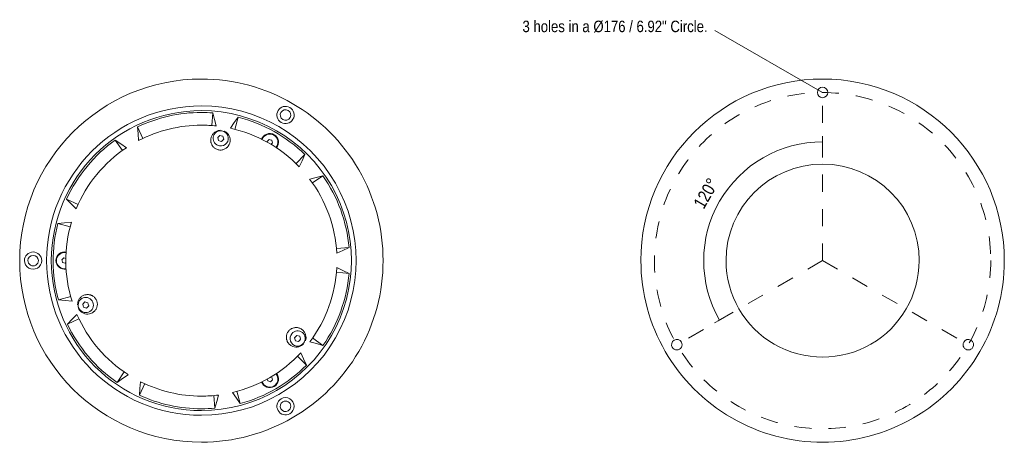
# Model space of a CAD drawing. Header units: millimetres. Extents: x -6744 to -5831, y -255 to 6718.
# Tile 2 of 2: x -6346 to -5831, y 6492 to 6718. Entities that reach past the tile are written whole.
import ezdxf

# ---------------------------------------------------------------- set-up
doc = ezdxf.new("R2010")
doc.units = ezdxf.units.MM
doc.linetypes.add('Dash', pattern=[18, 9, -9])
doc.layers.add('A-ANNO-DIMS', color=7, linetype='Dash', lineweight=9, true_color=0xd2d2d2)
for name, color, linetype, lineweight in [('A-ANNO-DIMS-3', 7, 'Continuous', 9), ('A-DETL-MBND', 7, 'Continuous', 9), ('E-LITE-EQPM', 7, 'Continuous', 20), ('G-ANNO-TEXT', 7, 'Continuous', 9)]:
    doc.layers.add(name, color=color, linetype=linetype, lineweight=lineweight)
doc.styles.add('Arial Narrow', font='ARIALN.TTF', dxfattribs={"height": 6.6})
doc.styles.add('Arial Narrow_1', font='ARIALN.TTF', dxfattribs={"height": 6})
doc.dimstyles.new('Angular_-_3mm_Arial', dxfattribs={"dimscale": 304.8, "dimtxt": 6.754644, "dimasz": 0, "dimexe": 0.009843, "dimexo": 0.019685, "dimgap": 0.009843, "dimtad": 1, "dimdec": 0, "dimzin": 0, "dimdsep": 46, "dimtxsty": 'Arial Narrow', "dimblk1": 'NONE', "dimblk2": 'NONE', "dimsah": 1, "dimcen": 0.09, "dimadec": 0, "dimazin": 0, "dimtfac": 1, "dimtdec": 4, "dimtix": 1, "dimtmove": 0, "dimatfit": 3, "dimfxl": 1, "dimtvp": 1, "dimtolj": 1, "dimtzin": 0, "dimarcsym": 2})

# ---------------------------------------------------------------- blocks, each defined once
blk = doc.blocks.new('SURAT_T - 72310 SURAT LED Dark grey beacon lamp-469605-Planta_PDF')
at = {"layer": 'E-LITE-EQPM'}
for p, q in [((-6.26, 70.57), (-6.78, 77.21)), ((6.66, 77.22), (6.06, 70.58)), ((-44.44, 63.5), (-40.65, 58.02)), ((40.48, 58.14), (44.34, 63.56)), ((-50.72, 49.46), (-55.44, 54.16)), ((39.17, 49.9), (39.59, 51.48)), ((39.59, 51.48), (41.17, 51.9)), ((41.17, 51.9), (41.64, 51.43)), ((54.66, 54.94), (49.94, 50.25)), ((39.85, 49.22), (39.17, 49.9)), ((40.32, 48.75), (39.85, 49.22)), ((41.9, 49.17), (40.32, 48.75)), ((41.64, 51.43), (42.32, 50.75)), ((42.32, 50.75), (41.9, 49.17)), ((-63.34, 35.4), (-63.07, 36.41)), ((-63.07, 36.41), (-62.97, 36.78)), ((-62.97, 36.78), (-61.58, 37.15)), ((-61.58, 37.15), (-60.82, 36.39)), ((60.82, 36.34), (60.94, 36.78)), ((60.94, 36.78), (62.32, 37.15)), ((62.32, 37.15), (63.07, 36.41)), ((63.34, 36.14), (62.97, 34.75)), ((63.07, 36.41), (63.34, 36.14)), ((-62.32, 34.38), (-63.34, 35.4)), ((-61.87, 34.5), (-62.32, 34.38)), ((62.97, 34.75), (61.91, 34.47)), ((-75.08, 19.22), (-68.64, 17.54)), ((68.35, 18.61), (74.8, 20.3)), ((-65.53, 9.7), (-65.36, 10.34)), ((-65.36, 10.34), (-65.11, 11.28)), ((-65.11, 11.28), (-63.53, 11.7)), ((-63.53, 11.7), (-62.38, 10.54)), ((-62.38, 10.54), (-62.55, 9.9)), ((-70.65, 5.39), (-77.27, 5.96)), ((-64.38, 8.54), (-65.53, 9.7)), ((-62.8, 8.97), (-64.38, 8.54)), ((-62.55, 9.9), (-62.8, 8.97)), ((77.18, 7.06), (70.55, 6.49)), ((-69.92, -33.43), (-63.88, -30.58)), ((64.36, -29.58), (70.39, -32.43)), ((63.73, -44.11), (58.27, -40.29)), ((-57.63, -41.2), (-63.09, -45.01)), ((22.06, -59.29), (21.63, -60.87)), ((21.63, -60.87), (22.79, -62.03)), ((22.7, -59.12), (22.06, -59.29)), ((23.63, -58.87), (22.7, -59.12)), ((24.79, -60.02), (23.63, -58.87)), ((23.72, -61.78), (24.37, -61.6)), ((24.37, -61.6), (24.79, -60.02)), ((-32.17, -70.51), (-29.38, -64.47)), ((22.79, -62.03), (23.72, -61.78)), ((30.38, -64), (33.18, -70.04)), ((-17.76, -68.58), (-19.5, -75.01)), ((-1.39, -71.91), (-1.1, -70.86)), ((-0.37, -72.92), (-1.39, -71.91)), ((1.39, -71.17), (1.01, -72.55)), ((1.06, -70.84), (1.39, -71.17)), ((20.57, -74.72), (18.84, -68.29)), ((0, -72.82), (-0.37, -72.92)), ((1.01, -72.55), (0, -72.82))]:
    blk.add_line(p, q, dxfattribs=at)
at = {"layer": 'E-LITE-EQPM', "flags": 128}
for points in [[(-6.78, 77.21), (-5.31, 74), (-3.83, 70.78)], [(3.61, 70.79), (5.14, 74.01), (6.66, 77.22)], [(-42.66, 56.61), (-43.56, 60.06), (-44.44, 63.5)], [(44.34, 63.56), (43.42, 60.16), (42.48, 56.74)], [(-55.44, 54.16), (-52.24, 52.69), (-49.02, 51.2)], [(48.19, 51.98), (51.43, 53.47), (54.66, 54.94)], [(-69.24, 15.15), (-72.17, 17.19), (-75.08, 19.22)], [(74.8, 20.3), (71.9, 18.28), (68.99, 16.26)], [(-77.27, 5.96), (-73.87, 6.89), (-70.45, 7.81)], [(70.32, 8.94), (73.76, 8), (77.18, 7.06)], [(-62.83, -32.81), (-66.39, -33.13), (-69.92, -33.43)], [(70.39, -32.43), (66.88, -32.12), (63.35, -31.8)], [(-63.09, -45.01), (-61.08, -42.12), (-59.05, -39.22)], [(59.67, -38.26), (61.71, -41.19), (63.73, -44.11)], [(-27.13, -65.48), (-29.66, -68.01), (-32.17, -70.51)], [(33.18, -70.04), (30.68, -67.55), (28.18, -65.04)], [(-19.5, -75.01), (-19.81, -71.5), (-20.12, -67.97)], [(21.21, -67.63), (20.89, -71.19), (20.57, -74.72)]]:
    blk.add_lwpolyline(points, dxfattribs=at)
at = {"layer": 'E-LITE-EQPM'}
for centre, radius, start, end in [((0, 0), 95, 360, 180), ((0, 0), 80.93, 360, 180), ((0, 0), 78.47, 360, 180), ((0, 0), 77.5, 95.0182, 124.9855), ((0, 0), 77.5, 55.0997, 85.067), ((0, 0), 70.88, 93.1014, 127.003), ((0, 0), 70.88, 53.1829, 87.0845), ((0, 0), 77.5, 135.6701, 165.6375), ((40.74, 50.33), 3.98, 51.0065, 231.0065), ((40.74, 50.33), 3.98, 231.0065, 51.0065), ((0, 0), 70.88, 13.2643, 47.166), ((0, 0), 77.5, 15.1812, 45.1485), ((-76.2, 43.99), 4.51, 330, 150), ((-76.2, 43.99), 2.75, 330, 150), ((0, 0), 70.88, 133.7533, 167.6549), ((76.2, 43.99), 4.51, 30, 210), ((76.2, 43.99), 2.75, 30, 210), ((-76.2, 43.99), 4.51, 150, 330), ((-76.2, 43.99), 2.75, 150, 330), ((76.2, 43.99), 4.51, 210, 30), ((76.2, 43.99), 2.75, 210, 30), ((-61.95, 35.77), 4.53, 150, 250.5239), ((-61.95, 35.77), 4.25, 150, 250.9223), ((-61.95, 35.77), 4.53, 49.4044, 150), ((-61.95, 35.77), 4.25, 48.9085, 150), ((61.95, 35.77), 4.53, 30, 130.6104), ((61.95, 35.77), 4.25, 30, 131.0466), ((61.95, 35.77), 4.25, 288.9016, 30), ((61.95, 35.77), 4.53, 289.1484, 30), ((-63.95, 10.12), 3.98, 171.0065, 351.0065), ((-63.95, 10.12), 3.98, 351.0065, 171.0065), ((0, 0), 77.5, 175.5886, 180), ((0, 0), 70.88, 173.6718, 180), ((0, 0), 70.88, 360, 7.2474), ((0, 0), 77.5, 0, 5.23), ((0, 0), 95, 180, 360), ((0, 0), 80.93, 180, 360), ((0, 0), 78.47, 180, 360), ((0, 0), 70.88, 333.3458, 360), ((0, 0), 77.5, 335.2627, 0), ((0, 0), 77.5, 180, 205.556), ((0, 0), 70.88, 180, 207.5734), ((0, 0), 70.88, 213.5903, 247.4919), ((0, 0), 70.88, 293.4273, 327.3289), ((0, 0), 77.5, 215.5071, 245.4745), ((0, 0), 77.5, 295.3441, 325.3115), ((23.21, -60.45), 3.98, 291.0065, 111.0065), ((23.21, -60.45), 3.98, 111.0065, 291.0065), ((0, 0), 70.88, 253.5088, 287.4104), ((0, -71.54), 4.53, 169.3778, 270), ((0, -71.54), 4.25, 168.8963, 270), ((0, -71.54), 4.53, 270, 10.5753), ((0, -71.54), 4.25, 270, 10.9932), ((0, 0), 77.5, 255.4256, 285.393), ((0, -87.98), 4.51, 90, 270), ((0, -87.98), 2.75, 90, 270), ((0, -87.98), 4.51, 270, 90), ((0, -87.98), 2.75, 270, 90)]:
    blk.add_arc(centre, radius, start, end, dxfattribs=at)
for points, knots in [([(36.88, 45.55), (36.66, 45.73), (36.27, 46.11), (35.78, 46.75), (35.41, 47.48), (35.14, 48.25), (35.04, 48.92), (35.01, 49.46), (35.03, 49.99), (35.11, 50.52), (35.25, 51.04), (35.43, 51.54), (35.73, 52.14), (36.33, 53.01), (37.33, 53.91), (38.8, 54.59), (40.41, 54.79), (41.49, 54.57), (41.99, 54.39)], [0, 0, 0, 0, 0.05, 0.1, 0.15, 0.2, 0.25, 0.275, 0.3, 0.35, 0.375, 0.4, 0.45, 0.5, 0.6, 0.7, 0.8, 0.9, 0.9, 0.9, 0.9]), ([(43.76, 53.3), (44.03, 53.02), (44.59, 52.29), (45.19, 50.92), (45.33, 49.3), (44.97, 47.72), (44.3, 46.56), (43.57, 45.79), (43.05, 45.37), (42.6, 45.1), (42.12, 44.85), (41.62, 44.66), (41.1, 44.53), (40.56, 44.44), (39.89, 44.41), (39.08, 44.5), (38.29, 44.72), (37.56, 45.06), (37.11, 45.37), (36.88, 45.55)], [0.0285239, 0.0285239, 0.0285239, 0.0285239, 0.1, 0.2, 0.3, 0.4, 0.5, 0.55, 0.6, 0.625, 0.65, 0.7, 0.725, 0.75, 0.8, 0.85, 0.9, 0.95, 1, 1, 1, 1]), ([(-67.73, 12.07), (-67.69, 12.16), (-67.4, 12.72), (-66.7, 13.68), (-65.36, 14.61), (-63.82, 15.09), (-62.47, 15.09), (-61.44, 14.84), (-60.82, 14.59), (-60.35, 14.34), (-59.9, 14.05), (-59.48, 13.71), (-59.12, 13.33), (-58.77, 12.91), (-58.4, 12.34), (-58.08, 11.59), (-57.87, 10.8), (-57.81, 10), (-57.85, 9.45), (-57.89, 9.17)], [0.08295, 0.08295, 0.08295, 0.08295, 0.1, 0.2, 0.3, 0.4, 0.5, 0.55, 0.6, 0.625, 0.65, 0.7, 0.725, 0.75, 0.8, 0.85, 0.9, 0.95, 1, 1, 1, 1]), ([(-57.89, 9.17), (-57.93, 8.89), (-58.07, 8.35), (-58.38, 7.62), (-58.82, 6.92), (-59.36, 6.31), (-59.88, 5.89), (-60.34, 5.59), (-60.81, 5.34), (-61.31, 5.15), (-61.83, 5.01), (-62.35, 4.91), (-63.02, 4.87), (-64.08, 4.96), (-65.36, 5.37), (-66.67, 6.3), (-67.66, 7.6), (-68.08, 8.87), (-68.17, 9.63), (-68.18, 9.87)], [0, 0, 0, 0, 0.05, 0.1, 0.15, 0.2, 0.25, 0.275, 0.3, 0.35, 0.375, 0.4, 0.45, 0.5, 0.6, 0.7, 0.8, 0.9, 0.9431994, 0.9431994, 0.9431994, 0.9431994]), ([(23.13, -64.7), (22.59, -64.72), (21.5, -64.6), (20.03, -63.91), (18.84, -62.81), (18.17, -61.65), (17.87, -60.63), (17.77, -59.97), (17.76, -59.44), (17.78, -58.9), (17.87, -58.37), (18.02, -57.86), (18.21, -57.35), (18.51, -56.75), (19, -56.09), (19.59, -55.52), (20.24, -55.06), (20.74, -54.82), (21, -54.71)], [0.1, 0.1, 0.1, 0.1, 0.2, 0.3, 0.4, 0.5, 0.55, 0.6, 0.625, 0.65, 0.7, 0.725, 0.75, 0.8, 0.85, 0.9, 0.95, 1, 1, 1, 1]), ([(21, -54.71), (21.27, -54.62), (21.8, -54.46), (22.59, -54.36), (23.41, -54.4), (24.22, -54.56), (24.84, -54.8), (25.33, -55.05), (25.78, -55.33), (26.2, -55.67), (26.58, -56.05), (26.92, -56.45), (27.29, -57.01), (27.74, -57.97), (28.03, -59.28), (27.88, -60.89), (27.25, -62.4), (26.29, -63.47), (25.57, -63.98), (25.27, -64.15)], [0, 0, 0, 0, 0.05, 0.1, 0.15, 0.2, 0.25, 0.275, 0.3, 0.35, 0.375, 0.4, 0.45, 0.5, 0.6, 0.7, 0.8, 0.9, 0.9628638, 0.9628638, 0.9628638, 0.9628638]), ([(21, -54.71), (21.27, -54.62), (21.8, -54.46), (22.59, -54.36), (23.41, -54.4), (24.22, -54.56), (24.84, -54.8), (25.33, -55.05), (25.78, -55.33), (26.2, -55.67), (26.58, -56.05), (26.92, -56.45), (27.29, -57.01), (27.74, -57.97), (28.03, -59.28), (27.88, -60.89), (27.25, -62.4), (26.15, -63.63), (25.24, -64.2), (24.73, -64.42)], [0, 0, 0, 0, 0.05, 0.1, 0.15, 0.2, 0.25, 0.275, 0.3, 0.35, 0.375, 0.4, 0.45, 0.5, 0.6, 0.7, 0.8, 0.9, 1, 1, 1, 1])]:
    blk.add_open_spline(points, degree=3, knots=knots, dxfattribs=at)
blk = doc.blocks.new('SURAT_T - 72310 SURAT LED Dark grey beacon lamp-469605-Planta_PDF Fixing Holes')
at = {"layer": 'A-DETL-MBND', "color": 253, "true_color": 0xaaaaaa}
for centre, radius, start, end in [((0, 0), 95, 360, 180), ((-76.2, 43.99), 2.75, 330, 150), ((0, 0), 50.49, 360, 180), ((76.2, 43.99), 2.75, 30, 210), ((-76.2, 43.99), 2.75, 150, 330), ((76.2, 43.99), 2.75, 210, 30), ((0, 0), 95, 180, 360), ((0, 0), 50.49, 180, 360), ((0, -87.98), 2.75, 90, 270), ((0, -87.98), 2.75, 270, 90)]:
    blk.add_arc(centre, radius, start, end, dxfattribs=at)
blk = doc.blocks.new('DIMBLOCK6-Planta_PDF Fixing Holes')
at = {"layer": 'A-ANNO-DIMS-3', "color": 251, "true_color": 0x5b5b5b}
for p, q in [((-5925.82, 6653.89), (-5925.82, 6656.89)), ((-5925.82, 6653.89), (-5925.82, 6653.89)), ((-5979.66, 6560.62), (-5982.26, 6559.12)), ((-5979.66, 6560.62), (-5979.66, 6560.62))]:
    blk.add_line(p, q, dxfattribs=at)
at = {"layer": 'A-ANNO-DIMS-3', "color": 251, "linetype": 'Dash', "true_color": 0x5b5b5b}
blk.add_line((-5925.82, 6653.89), (-5925.82, 6653.89), dxfattribs=at)
at = {"layer": 'A-ANNO-DIMS-3', "color": 251, "true_color": 0x5b5b5b}
blk.add_arc((-5925.82, 6591.71), 62.18, 90, 210, dxfattribs=at)
blk.add_arc((-5925.82, 6591.71), 62.18, 90, 210, dxfattribs=at)
at = {"layer": 'A-ANNO-DIMS-3', "color": 0, "insert": (-5993.7, 6621.55), "char_height": 6.6, "width": 19.4276, "attachment_point": 1, "rotation": 60, "line_spacing_factor": 0.974696, "style": 'Arial Narrow'}
blk.add_mtext('120°', dxfattribs=at)
blk = doc.blocks.new('_None')

msp = doc.modelspace()

# ---------------------------------------------------------------- linework, layer by layer
at = {"layer": 'A-ANNO-DIMS'}
for q in [(-5925.82, 6679.65), (-5999.63, 6549.09), (-5849.66, 6547.74)]:
    msp.add_line((-5925.82, 6591.71), q, dxfattribs=at)
msp.add_circle((-5925.82, 6591.71), 87.94, dxfattribs=at)
at = {"layer": 'E-LITE-EQPM', "color": 8, "true_color": 0x787878}
msp.add_line((-5925.82, 6679.65), (-5982.11, 6712.15), dxfattribs=at)

# ---------------------------------------------------------------- block references
at = {"layer": 'A-DETL-MBND', "color": 253, "true_color": 0xaaaaaa, "extrusion": (0, 0, -1), "rotation": 180}
msp.add_blockref('SURAT_T - 72310 SURAT LED Dark grey beacon lamp-469605-Planta_PDF Fixing Holes', (5925.82, 6591.71), dxfattribs=at)
at = {"layer": 'E-LITE-EQPM', "rotation": 269.9999999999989}
msp.add_blockref('SURAT_T - 72310 SURAT LED Dark grey beacon lamp-469605-Planta_PDF', (-6250.61, 6591.71), dxfattribs=at)

# ---------------------------------------------------------------- texts
at = {"layer": 'G-ANNO-TEXT', "color": 251, "true_color": 0x5b5b5b, "insert": (-6082.74, 6717.24), "char_height": 6, "width": 121.4557, "attachment_point": 1, "style": 'Arial Narrow_1'}
msp.add_mtext('3 holes in a Ø176 / 6.92" Circle.', dxfattribs=at)

# ---------------------------------------------------------------- dimensions: what is measured, and where the dimension line sits
at = {"layer": 'A-ANNO-DIMS', "color": 251, "linetype": 'Continuous', "true_color": 0x5b5b5b}
dim = msp.add_angular_dim_3p(base=(-5965.78, 6639.34), center=(-5925.82, 6591.71), p1=(-5925.82, 6659.89), p2=(-5984.86, 6557.62), dimstyle='Angular_-_3mm_Arial', override={"dimpost": '<>', "dimfxl": 118.086907}, dxfattribs=at)
dim.commit()
dim.dimension.update_dxf_attribs({"geometry": 'DIMBLOCK6-Planta_PDF Fixing Holes', "text_midpoint": (-5985.18, 6625.98)})

doc.saveas('drawing.dxf')
